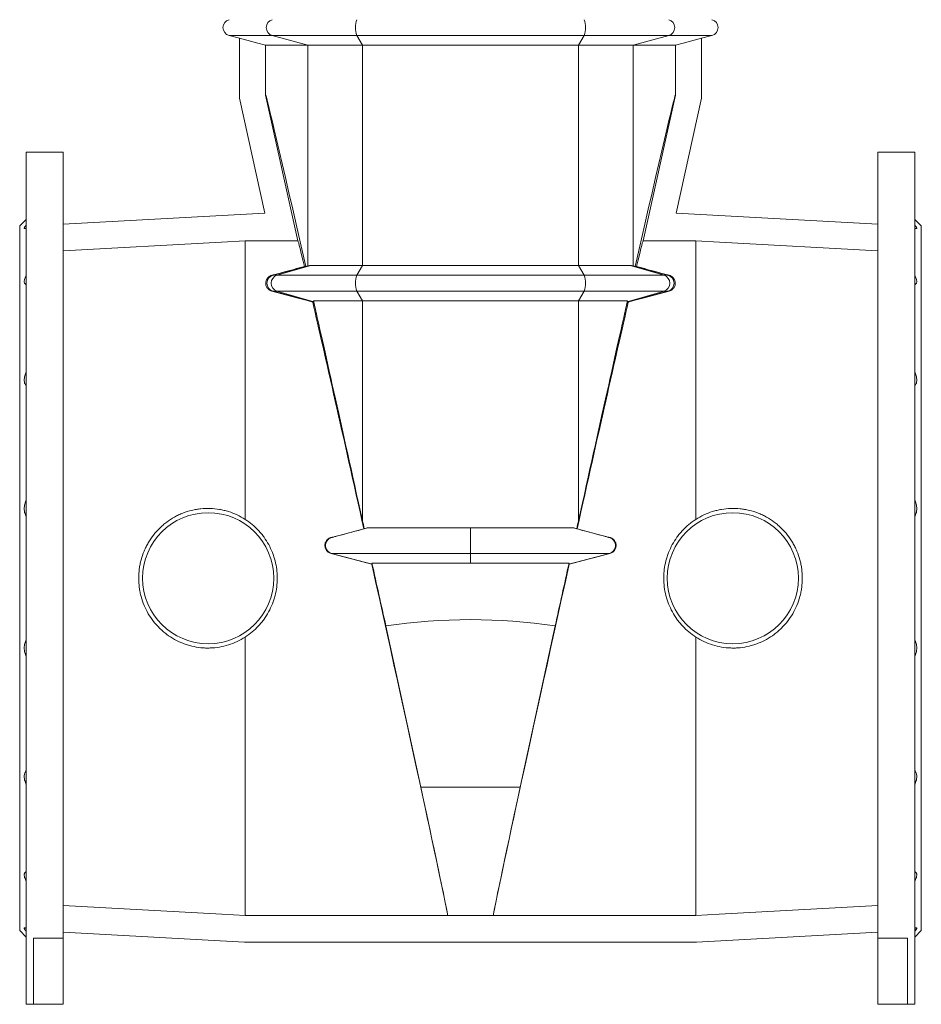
# Model space of a CAD drawing. Header units: millimetres. Extents: x -710 to 592, y 67 to 1977.
# Tile 3 of 7: x -710 to -160, y 856 to 1457. Entities that reach past the tile are written whole.
import ezdxf

# ---------------------------------------------------------------- set-up
doc = ezdxf.new("R2010")
doc.units = ezdxf.units.MM

msp = doc.modelspace()

# ---------------------------------------------------------------- linework, layer by layer
at = {"color": 7, "linetype": 'Continuous', "lineweight": 15}
for p, q in [((-582.25, 1447.3), (-575.95, 1445.61)), ((-575.95, 1445.62), (-575.95, 1409.15)), ((-293.95, 1445.61), (-287.66, 1447.3)), ((-293.95, 1445.62), (-293.95, 1409.15)), ((-534.23, 1441.32), (-559.93, 1441.32)), ((-559.93, 1441.32), (-559.93, 1410.95)), ((-534.23, 1441.32), (-500.85, 1441.32)), ((-500.85, 1441.32), (-369.06, 1441.32)), ((-335.68, 1441.32), (-369.06, 1441.32)), ((-335.68, 1441.32), (-309.98, 1441.32)), ((-309.98, 1441.32), (-309.98, 1410.95)), ((-575.95, 1409.15), (-560.36, 1338.8)), ((-559.92, 1410.95), (-559.93, 1410.95)), ((-559.91, 1410.96), (-559.92, 1410.95)), ((-540.2, 1322.01), (-559.92, 1410.95)), ((-329.71, 1322.01), (-309.99, 1410.95)), ((-310, 1410.96), (-309.99, 1410.95)), ((-309.99, 1410.95), (-309.98, 1410.95)), ((-293.95, 1409.15), (-309.55, 1338.8)), ((-683.45, 1376.13), (-705.95, 1376.13)), ((-705.95, 1116.13), (-705.95, 1376.13)), ((-683.45, 896.51), (-683.45, 1376.13)), ((-163.95, 1376.13), (-186.45, 1376.13)), ((-186.45, 896.51), (-186.45, 1376.13)), ((-163.95, 1116.13), (-163.95, 1376.13)), ((-705.95, 1335.13), (-709.95, 1331.13)), ((-560.36, 1338.8), (-683.45, 1332.15)), ((-309.55, 1338.8), (-186.45, 1332.15)), ((-159.95, 1331.13), (-163.95, 1335.13)), ((-709.95, 1116.13), (-709.95, 1331.13)), ((-159.95, 1116.13), (-159.95, 1331.13)), ((-572.45, 1322.01), (-540.2, 1322.01)), ((-572.45, 1322.01), (-572.45, 1152.03)), ((-297.45, 1322.01), (-329.71, 1322.01)), ((-297.45, 1322.01), (-297.45, 1152.03)), ((-536.27, 1306.32), (-535.44, 1306.32)), ((-500.85, 1306.93), (-532.42, 1306.93)), ((-500.85, 1306.93), (-369.06, 1306.93)), ((-369.06, 1306.93), (-337.49, 1306.93)), ((-333.64, 1306.32), (-334.47, 1306.32)), ((-530.59, 1284.64), (-531.22, 1284.64)), ((-530.69, 1285.32), (-500.85, 1285.32)), ((-369.06, 1285.32), (-500.85, 1285.32)), ((-339.22, 1285.32), (-369.06, 1285.32)), ((-339.32, 1284.64), (-338.69, 1284.64)), ((-500.02, 1146.32), (-499.74, 1146.32)), ((-434.95, 1140.96), (-434.95, 1146.93)), ((-369.89, 1146.32), (-370.17, 1146.32)), ((-434.95, 1131.3), (-434.95, 1140.96)), ((-494.95, 1124.64), (-519.65, 1131.3)), ((-434.95, 1125.32), (-434.95, 1131.3)), ((-374.96, 1124.64), (-350.26, 1131.3)), ((-494.95, 1124.64), (-495.2, 1124.64)), ((-495.08, 1125.32), (-494.95, 1124.64)), ((-374.83, 1125.32), (-374.96, 1124.64)), ((-374.96, 1124.64), (-374.71, 1124.64)), ((-709.95, 901.13), (-709.95, 1116.13)), ((-705.95, 856.13), (-705.95, 1116.13)), ((-163.95, 856.13), (-163.95, 1116.13)), ((-159.95, 901.13), (-159.95, 1116.13)), ((-465.26, 988.53), (-486.58, 1087.02)), ((-404.64, 988.53), (-383.33, 1087.02)), ((-572.45, 1080.22), (-572.45, 910.37)), ((-297.45, 1080.22), (-297.45, 910.37)), ((-572.45, 910.37), (-448.93, 910.37)), ((-448.93, 910.37), (-448.92, 910.35)), ((-448.92, 910.35), (-420.99, 910.35)), ((-420.98, 910.37), (-420.99, 910.35)), ((-297.45, 910.37), (-420.98, 910.37)), ((-709.95, 901.13), (-705.95, 897.13)), ((-683.45, 896.51), (-701.45, 896.51)), ((-701.45, 856.13), (-701.45, 896.51)), ((-683.45, 900.1), (-572.89, 894.13)), ((-683.45, 856.13), (-683.45, 896.51)), ((-186.45, 900.1), (-297.02, 894.13)), ((-186.45, 896.51), (-168.45, 896.51)), ((-186.45, 856.13), (-186.45, 896.51)), ((-168.45, 856.13), (-168.45, 896.51)), ((-163.95, 897.13), (-159.95, 901.13)), ((-572.89, 894.13), (-297.02, 894.13)), ((-705.95, 856.13), (-701.45, 856.13)), ((-701.45, 856.13), (-683.45, 856.13)), ((-168.45, 856.13), (-186.45, 856.13)), ((-168.45, 856.13), (-163.95, 856.13))]:
    msp.add_line(p, q, dxfattribs=at)
at = {"color": 8, "linetype": 'Continuous', "lineweight": 0}
for p, q in [((-555.91, 1447.3), (-582.25, 1447.3)), ((-555.91, 1447.3), (-504.38, 1447.3)), ((-534.23, 1441.32), (-555.91, 1447.3)), ((-504.38, 1447.3), (-365.53, 1447.3)), ((-500.85, 1441.32), (-504.38, 1447.3)), ((-369.06, 1441.32), (-365.53, 1447.3)), ((-314, 1447.3), (-365.53, 1447.3)), ((-335.68, 1441.32), (-314, 1447.3)), ((-314, 1447.3), (-287.66, 1447.3)), ((-534.23, 1306.64), (-534.23, 1441.32)), ((-500.85, 1306.93), (-500.85, 1441.32)), ((-369.06, 1306.93), (-369.06, 1441.32)), ((-335.68, 1306.64), (-335.68, 1441.32)), ((-555.43, 1300.96), (-533.68, 1306.78)), ((-553.11, 1300.96), (-532.42, 1306.93)), ((-504.38, 1300.96), (-500.85, 1306.93)), ((-365.53, 1300.96), (-369.06, 1306.93)), ((-316.8, 1300.96), (-337.49, 1306.93)), ((-314.48, 1300.96), (-336.23, 1306.78)), ((-555.43, 1300.96), (-556.23, 1300.96)), ((-553.11, 1300.96), (-555.43, 1300.96)), ((-504.38, 1300.96), (-553.11, 1300.96)), ((-504.38, 1300.96), (-365.53, 1300.96)), ((-365.53, 1300.96), (-316.8, 1300.96)), ((-316.8, 1300.96), (-314.48, 1300.96)), ((-314.48, 1300.96), (-313.68, 1300.96)), ((-555.43, 1291.3), (-556.12, 1291.3)), ((-553.11, 1291.3), (-555.43, 1291.3)), ((-530.59, 1284.64), (-555.43, 1291.3)), ((-504.38, 1291.3), (-553.11, 1291.3)), ((-530.6, 1284.8), (-553.11, 1291.3)), ((-504.38, 1291.3), (-365.53, 1291.3)), ((-500.85, 1285.32), (-504.38, 1291.3)), ((-369.06, 1285.32), (-365.53, 1291.3)), ((-365.53, 1291.3), (-316.8, 1291.3)), ((-339.32, 1284.64), (-314.48, 1291.3)), ((-339.31, 1284.8), (-316.8, 1291.3)), ((-316.8, 1291.3), (-314.48, 1291.3)), ((-314.48, 1291.3), (-313.78, 1291.3)), ((-500.85, 1151.33), (-500.85, 1285.32)), ((-369.06, 1151.33), (-369.06, 1285.32)), ((-519.65, 1131.3), (-520.05, 1131.3)), ((-350.26, 1131.3), (-349.86, 1131.3)), ((-465.26, 988.53), (-404.64, 988.53))]:
    msp.add_line(p, q, dxfattribs=at)
at = {"color": 7, "linetype": 'Continuous', "lineweight": 15, "flags": 128}
for points in [[(-575.95, 1445.62), (-564.7, 1442.6), (-559.93, 1441.32)], [(-293.95, 1445.62), (-305.21, 1442.6), (-309.98, 1441.32)], [(-683.45, 1316), (-586.79, 1321.23), (-572.45, 1322.01)], [(-186.45, 1316), (-283.12, 1321.23), (-297.45, 1322.01)], [(-683.45, 916.38), (-586.71, 911.14), (-572.45, 910.37)], [(-186.45, 916.38), (-283.2, 911.14), (-297.45, 910.37)]]:
    msp.add_lwpolyline(points, dxfattribs=at)
at = {"color": 7, "linetype": 'Continuous', "lineweight": 15}
for centre in [(-594.95, 1116.13), (-274.95, 1116.13)]:
    msp.add_circle(centre, 40, dxfattribs=at)
for centre, start, end in [((-580.95, 1452.13), 105, 255), ((-288.95, 1452.13), 285, 75)]:
    msp.add_arc(centre, 5, start, end, dxfattribs=at)
at = {"color": 8, "linetype": 'Continuous', "lineweight": 0}
for centre, radius, start, end in [((-554.5, 1452.13), 5.03, 106.2903, 253.7097), ((-487.32, 1452.13), 17.74, 164.20017, 195.79983), ((-382.59, 1452.13), 17.74, 344.20017, 15.79983), ((-315.41, 1452.13), 5.03, 286.2903, 73.7097), ((-554.13, 1296.13), 5, 105.00082, 254.99918), ((-551.5, 1296.13), 5.09, 108.43308, 251.56692), ((-487.32, 1296.13), 17.74, 164.20015, 195.79985), ((-382.59, 1296.13), 17.74, 344.20015, 15.79985), ((-318.41, 1296.13), 5.09, 288.43308, 71.56692), ((-315.78, 1296.13), 5, 285.00082, 74.99918)]:
    msp.add_arc(centre, radius, start, end, dxfattribs=at)
at = {"color": 7, "linetype": 'Continuous', "lineweight": 15}
for centre, major_axis, ratio, start_param, end_param in [((375.05, 1410.91), (935, 0), 0.006109, 3.131787, 3.134106), ((375.05, -2806.61), (-934.98, 4217.59), 0.001322, 6.059645, 6.279344), ((-1244.95, -2806.61), (934.98, 4217.59), 0.001322, 0.003842, 0.223541), ((-1244.95, 1410.91), (935, 0), 0.006109, 0.007487, 0.009805), ((-494.6, 1116.13), (-45.67, 206), 0.005964, 5.887624, 6.247876), ((-375.31, 1116.13), (45.67, 206), 0.005964, 0.035309, 0.395561), ((-1246.61, 1116.13), (768.82, 206), 0.000419, 5.827412, 5.890511), ((375.05, 1550.64), (935, 250.53), 0.001564, 3.370678, 3.376293), ((-494.36, 1317.34), (41, 10.99), 0.001564, 3.376293, 3.427966), ((-375.55, 1317.34), (41, -10.99), 0.001564, 5.996812, 6.048485), ((-1244.95, 1550.64), (935, -250.53), 0.001564, 6.048485, 6.0541), ((376.7, 1116.13), (768.82, -206), 0.000419, 3.534267, 3.597366), ((96.95, 1116.13), (768.82, -206), 0.000419, 2.527212, 2.585866), ((-966.86, 1116.13), (768.82, 206), 0.000419, 0.555726, 0.614381), ((-494.6, 1116.13), (-45.67, 206), 0.005964, 4.858186, 5.669046), ((-494.36, 1120.9), (-41, 184.94), 0.001322, 4.877431, 5.807404), ((-375.31, 1116.13), (45.67, 206), 0.005964, 0.614139, 1.424999), ((-375.55, 1120.9), (41, 184.94), 0.001322, 0.475782, 1.405754), ((-434.95, 842.5), (-415.99, 1876.49), 0.001322, 4.874724, 4.877431), ((-434.95, 842.5), (415.99, 1876.49), 0.001322, 1.405754, 1.408461), ((-464.71, 1116.13), (768.82, -206), 0.000419, 1.610576, 1.642941), ((-405.2, 1116.13), (768.82, 206), 0.000419, 1.498651, 1.531017), ((-494.6, 1116.13), (-45.67, 206), 0.005964, 3.188833, 4.752411), ((-434.95, 842.5), (-415.99, 1876.49), 0.001322, 4.842775, 4.863395), ((-375.31, 1116.13), (45.67, 206), 0.005964, 1.530775, 3.094352), ((-434.95, 842.5), (415.99, 1876.49), 0.001322, 1.419791, 1.44041), ((-434.95, 595.08), (0, 495.77), 0.8391, 6.158763, 6.407608), ((-497.6, 1129.63), (-48.66, 219.5), 0.005964, 3.185844, 4.012935), ((-372.31, 1129.63), (48.66, 219.5), 0.005964, 2.27025, 3.097341)]:
    msp.add_ellipse(centre, major_axis=major_axis, ratio=ratio, start_param=start_param, end_param=end_param, dxfattribs=at)
for points, knots in [([(-705.95, 1329.83), (-706.34, 1329.62), (-706.65, 1329.49), (-706.93, 1329.46), (-706.97, 1329.45), (-707.06, 1329.47), (-707.09, 1329.48), (-707.18, 1329.53), (-707.2, 1329.6), (-707.21, 1329.78), (-707.18, 1329.9), (-707.07, 1330.18), (-706.98, 1330.35), (-706.77, 1330.72), (-706.63, 1330.93), (-706.32, 1331.38), (-706.15, 1331.62), (-705.95, 1331.88)], [0, 0, 0, 0, 0.25, 0.25, 0.3125, 0.3125, 0.375, 0.375, 0.5, 0.5, 0.625, 0.625, 0.75, 0.75, 0.875, 0.875, 1, 1, 1, 1]), ([(-163.95, 1329.83), (-163.57, 1329.62), (-163.26, 1329.49), (-162.98, 1329.46), (-162.94, 1329.45), (-162.85, 1329.47), (-162.82, 1329.48), (-162.73, 1329.53), (-162.71, 1329.6), (-162.7, 1329.78), (-162.73, 1329.9), (-162.84, 1330.18), (-162.93, 1330.35), (-163.14, 1330.72), (-163.28, 1330.93), (-163.59, 1331.38), (-163.76, 1331.62), (-163.95, 1331.88)], [0, 0, 0, 0, 0.25, 0.25, 0.3125, 0.3125, 0.375, 0.375, 0.5, 0.5, 0.625, 0.625, 0.75, 0.75, 0.875, 0.875, 1, 1, 1, 1]), ([(-705.95, 1295.24), (-706.34, 1295.37), (-706.65, 1295.58), (-706.93, 1295.99), (-706.97, 1296.07), (-707.06, 1296.26), (-707.09, 1296.36), (-707.18, 1296.68), (-707.2, 1296.91), (-707.21, 1297.43), (-707.18, 1297.72), (-707.07, 1298.32), (-706.98, 1298.63), (-706.77, 1299.3), (-706.63, 1299.65), (-706.32, 1300.36), (-706.15, 1300.72), (-705.95, 1301.09)], [0, 0, 0, 0, 0.25, 0.25, 0.3125, 0.3125, 0.375, 0.375, 0.5, 0.5, 0.625, 0.625, 0.75, 0.75, 0.875, 0.875, 1, 1, 1, 1]), ([(-556.12, 1291.3), (-556.54, 1291.41), (-556.91, 1291.56), (-557.39, 1291.82), (-557.54, 1291.91), (-557.82, 1292.11), (-557.95, 1292.21), (-558.32, 1292.51), (-558.52, 1292.73), (-558.89, 1293.16), (-559.04, 1293.38), (-559.44, 1294.06), (-559.62, 1294.51), (-559.79, 1295.19), (-559.83, 1295.41), (-559.88, 1295.86), (-559.89, 1296.09), (-559.87, 1296.76), (-559.8, 1297.2), (-559.54, 1298.05), (-559.36, 1298.46), (-558.96, 1299.07), (-558.81, 1299.27), (-558.47, 1299.66), (-558.27, 1299.85), (-557.82, 1300.21), (-557.57, 1300.39), (-556.97, 1300.71), (-556.64, 1300.85), (-556.23, 1300.96)], [0, 0, 0, 0, 0.0625, 0.0625, 0.09375, 0.09375, 0.125, 0.125, 0.1875, 0.1875, 0.25, 0.25, 0.375, 0.375, 0.4375, 0.4375, 0.5, 0.5, 0.625, 0.625, 0.75, 0.75, 0.8125, 0.8125, 0.875, 0.875, 0.9375, 0.9375, 1, 1, 1, 1]), ([(-313.78, 1291.3), (-313.37, 1291.41), (-313, 1291.56), (-312.52, 1291.82), (-312.37, 1291.91), (-312.09, 1292.11), (-311.96, 1292.21), (-311.59, 1292.51), (-311.39, 1292.73), (-311.02, 1293.16), (-310.87, 1293.38), (-310.47, 1294.06), (-310.29, 1294.51), (-310.12, 1295.19), (-310.08, 1295.41), (-310.03, 1295.86), (-310.02, 1296.09), (-310.04, 1296.76), (-310.11, 1297.2), (-310.37, 1298.05), (-310.55, 1298.46), (-310.95, 1299.07), (-311.1, 1299.27), (-311.44, 1299.66), (-311.64, 1299.85), (-312.09, 1300.21), (-312.34, 1300.39), (-312.94, 1300.71), (-313.27, 1300.85), (-313.68, 1300.96)], [0, 0, 0, 0, 0.0625, 0.0625, 0.09375, 0.09375, 0.125, 0.125, 0.1875, 0.1875, 0.25, 0.25, 0.375, 0.375, 0.4375, 0.4375, 0.5, 0.5, 0.625, 0.625, 0.75, 0.75, 0.8125, 0.8125, 0.875, 0.875, 0.9375, 0.9375, 1, 1, 1, 1]), ([(-163.95, 1295.24), (-163.57, 1295.37), (-163.26, 1295.58), (-162.98, 1295.99), (-162.94, 1296.07), (-162.85, 1296.26), (-162.82, 1296.36), (-162.73, 1296.68), (-162.71, 1296.91), (-162.7, 1297.43), (-162.73, 1297.72), (-162.84, 1298.32), (-162.93, 1298.63), (-163.14, 1299.3), (-163.28, 1299.65), (-163.59, 1300.36), (-163.76, 1300.72), (-163.95, 1301.09)], [0, 0, 0, 0, 0.25, 0.25, 0.3125, 0.3125, 0.375, 0.375, 0.5, 0.5, 0.625, 0.625, 0.75, 0.75, 0.875, 0.875, 1, 1, 1, 1]), ([(-705.95, 1233.39), (-706.34, 1233.83), (-706.65, 1234.35), (-706.93, 1235.14), (-706.97, 1235.3), (-707.06, 1235.63), (-707.09, 1235.8), (-707.18, 1236.33), (-707.2, 1236.7), (-707.21, 1237.48), (-707.18, 1237.89), (-707.07, 1238.72), (-706.98, 1239.14), (-706.77, 1239.99), (-706.63, 1240.42), (-706.32, 1241.28), (-706.15, 1241.71), (-705.95, 1242.13)], [0, 0, 0, 0, 0.25, 0.25, 0.3125, 0.3125, 0.375, 0.375, 0.5, 0.5, 0.625, 0.625, 0.75, 0.75, 0.875, 0.875, 1, 1, 1, 1]), ([(-163.95, 1233.39), (-163.57, 1233.83), (-163.26, 1234.35), (-162.98, 1235.14), (-162.94, 1235.3), (-162.85, 1235.63), (-162.82, 1235.8), (-162.73, 1236.33), (-162.71, 1236.7), (-162.7, 1237.48), (-162.73, 1237.89), (-162.84, 1238.72), (-162.93, 1239.14), (-163.14, 1239.99), (-163.28, 1240.42), (-163.59, 1241.28), (-163.76, 1241.71), (-163.95, 1242.13)], [0, 0, 0, 0, 0.25, 0.25, 0.3125, 0.3125, 0.375, 0.375, 0.5, 0.5, 0.625, 0.625, 0.75, 0.75, 0.875, 0.875, 1, 1, 1, 1]), ([(-705.95, 1153.68), (-706.34, 1154.37), (-706.65, 1155.12), (-706.93, 1156.17), (-706.97, 1156.38), (-707.06, 1156.81), (-707.09, 1157.03), (-707.18, 1157.69), (-707.2, 1158.14), (-707.21, 1159.06), (-707.18, 1159.53), (-707.07, 1160.45), (-706.98, 1160.91), (-706.77, 1161.82), (-706.63, 1162.27), (-706.32, 1163.15), (-706.15, 1163.58), (-705.95, 1164)], [0, 0, 0, 0, 0.25, 0.25, 0.3125, 0.3125, 0.375, 0.375, 0.5, 0.5, 0.625, 0.625, 0.75, 0.75, 0.875, 0.875, 1, 1, 1, 1]), ([(-163.95, 1153.68), (-163.57, 1154.37), (-163.26, 1155.12), (-162.98, 1156.17), (-162.94, 1156.38), (-162.85, 1156.81), (-162.82, 1157.03), (-162.73, 1157.69), (-162.71, 1158.14), (-162.7, 1159.06), (-162.73, 1159.53), (-162.84, 1160.45), (-162.93, 1160.91), (-163.14, 1161.82), (-163.28, 1162.27), (-163.59, 1163.15), (-163.76, 1163.58), (-163.95, 1164)], [0, 0, 0, 0, 0.25, 0.25, 0.3125, 0.3125, 0.375, 0.375, 0.5, 0.5, 0.625, 0.625, 0.75, 0.75, 0.875, 0.875, 1, 1, 1, 1]), ([(-572.45, 1152.03), (-574.04, 1153.06), (-575.68, 1153.96), (-579.06, 1155.55), (-580.8, 1156.23), (-583.49, 1157.08), (-584.4, 1157.33), (-586.25, 1157.78), (-587.18, 1157.97), (-589.96, 1158.44), (-591.83, 1158.63), (-595.59, 1158.76), (-597.48, 1158.7), (-600.32, 1158.42), (-601.27, 1158.29), (-603.13, 1157.97), (-604.06, 1157.78), (-606.81, 1157.11), (-608.6, 1156.55), (-611.25, 1155.52), (-612.12, 1155.14), (-613.85, 1154.33), (-614.7, 1153.9), (-617.18, 1152.52), (-618.76, 1151.49), (-621.02, 1149.8), (-621.75, 1149.21), (-623.19, 1147.98), (-623.89, 1147.34), (-625.93, 1145.34), (-627.18, 1143.93), (-629.49, 1140.97), (-630.55, 1139.41), (-631.98, 1136.96), (-632.43, 1136.12), (-633.28, 1134.42), (-633.68, 1133.56), (-634.77, 1130.95), (-635.38, 1129.17), (-636.12, 1126.44), (-636.33, 1125.52), (-636.71, 1123.66), (-636.86, 1122.73), (-637.24, 1119.89), (-637.36, 1118), (-637.36, 1114.23), (-637.24, 1112.35), (-636.86, 1109.54), (-636.71, 1108.6), (-636.33, 1106.73), (-636.12, 1105.81), (-635.37, 1103.07), (-634.76, 1101.29), (-633.31, 1097.82), (-632.47, 1096.13), (-630.55, 1092.84), (-629.48, 1091.27), (-627.17, 1088.31), (-625.92, 1086.9), (-623.9, 1084.92), (-623.2, 1084.28), (-621.76, 1083.04), (-621.02, 1082.45), (-618.74, 1080.75), (-617.16, 1079.73), (-613.88, 1077.9), (-612.17, 1077.09), (-609.95, 1076.23), (-609.5, 1076.06), (-608.6, 1075.74), (-608.15, 1075.59), (-606.8, 1075.17), (-605.89, 1074.92), (-603.14, 1074.25), (-601.28, 1073.93), (-598.46, 1073.65), (-597.52, 1073.58), (-596.09, 1073.53), (-595.61, 1073.53), (-594.66, 1073.53), (-594.19, 1073.54), (-591.82, 1073.62), (-589.95, 1073.81), (-586.25, 1074.44), (-584.42, 1074.88), (-580.8, 1076.02), (-579.05, 1076.71), (-575.67, 1078.3), (-574.03, 1079.2), (-572.45, 1080.22)], [0, 0, 0, 0, 0.03125, 0.03125, 0.0625, 0.0625, 0.078125, 0.078125, 0.09375, 0.09375, 0.125, 0.125, 0.15625, 0.15625, 0.171875, 0.171875, 0.1875, 0.1875, 0.21875, 0.21875, 0.234375, 0.234375, 0.25, 0.25, 0.28125, 0.28125, 0.296875, 0.296875, 0.3125, 0.3125, 0.34375, 0.34375, 0.375, 0.375, 0.390625, 0.390625, 0.40625, 0.40625, 0.4375, 0.4375, 0.453125, 0.453125, 0.46875, 0.46875, 0.5, 0.5, 0.53125, 0.53125, 0.546875, 0.546875, 0.5625, 0.5625, 0.59375, 0.59375, 0.625, 0.625, 0.65625, 0.65625, 0.6875, 0.6875, 0.703125, 0.703125, 0.71875, 0.71875, 0.75, 0.75, 0.78125, 0.78125, 0.789063, 0.789063, 0.796875, 0.796875, 0.8125, 0.8125, 0.84375, 0.84375, 0.859375, 0.859375, 0.867188, 0.867188, 0.875, 0.875, 0.90625, 0.90625, 0.9375, 0.9375, 0.96875, 0.96875, 1, 1, 1, 1]), ([(-297.45, 1152.03), (-295.87, 1153.06), (-294.23, 1153.96), (-290.85, 1155.55), (-289.11, 1156.23), (-286.42, 1157.08), (-285.51, 1157.33), (-283.66, 1157.78), (-282.73, 1157.97), (-279.94, 1158.44), (-278.08, 1158.63), (-274.32, 1158.76), (-272.43, 1158.7), (-269.58, 1158.42), (-268.64, 1158.29), (-266.78, 1157.97), (-265.85, 1157.78), (-263.1, 1157.11), (-261.3, 1156.55), (-258.66, 1155.52), (-257.79, 1155.14), (-256.06, 1154.33), (-255.21, 1153.9), (-252.73, 1152.52), (-251.15, 1151.49), (-248.89, 1149.8), (-248.16, 1149.21), (-246.72, 1147.98), (-246.02, 1147.34), (-243.98, 1145.34), (-242.73, 1143.93), (-240.42, 1140.97), (-239.36, 1139.41), (-237.93, 1136.96), (-237.48, 1136.12), (-236.63, 1134.42), (-236.23, 1133.56), (-235.14, 1130.95), (-234.53, 1129.17), (-233.79, 1126.44), (-233.58, 1125.52), (-233.2, 1123.66), (-233.05, 1122.73), (-232.67, 1119.89), (-232.55, 1118), (-232.55, 1114.23), (-232.67, 1112.35), (-233.05, 1109.54), (-233.2, 1108.6), (-233.58, 1106.73), (-233.79, 1105.81), (-234.54, 1103.07), (-235.15, 1101.29), (-236.6, 1097.82), (-237.44, 1096.13), (-239.36, 1092.84), (-240.43, 1091.27), (-242.74, 1088.31), (-243.99, 1086.9), (-246.01, 1084.92), (-246.7, 1084.28), (-248.15, 1083.04), (-248.89, 1082.45), (-251.17, 1080.75), (-252.75, 1079.73), (-256.03, 1077.9), (-257.74, 1077.09), (-259.96, 1076.23), (-260.41, 1076.06), (-261.31, 1075.74), (-261.76, 1075.59), (-263.11, 1075.17), (-264.02, 1074.92), (-266.77, 1074.25), (-268.63, 1073.93), (-271.45, 1073.65), (-272.39, 1073.58), (-273.82, 1073.53), (-274.3, 1073.53), (-275.25, 1073.53), (-275.72, 1073.54), (-278.09, 1073.62), (-279.96, 1073.81), (-283.66, 1074.44), (-285.49, 1074.88), (-289.11, 1076.02), (-290.86, 1076.71), (-294.24, 1078.3), (-295.88, 1079.2), (-297.45, 1080.22)], [0, 0, 0, 0, 0.03125, 0.03125, 0.0625, 0.0625, 0.078125, 0.078125, 0.09375, 0.09375, 0.125, 0.125, 0.15625, 0.15625, 0.171875, 0.171875, 0.1875, 0.1875, 0.21875, 0.21875, 0.234375, 0.234375, 0.25, 0.25, 0.28125, 0.28125, 0.296875, 0.296875, 0.3125, 0.3125, 0.34375, 0.34375, 0.375, 0.375, 0.390625, 0.390625, 0.40625, 0.40625, 0.4375, 0.4375, 0.453125, 0.453125, 0.46875, 0.46875, 0.5, 0.5, 0.53125, 0.53125, 0.546875, 0.546875, 0.5625, 0.5625, 0.59375, 0.59375, 0.625, 0.625, 0.65625, 0.65625, 0.6875, 0.6875, 0.703125, 0.703125, 0.71875, 0.71875, 0.75, 0.75, 0.78125, 0.78125, 0.789063, 0.789063, 0.796875, 0.796875, 0.8125, 0.8125, 0.84375, 0.84375, 0.859375, 0.859375, 0.867188, 0.867188, 0.875, 0.875, 0.90625, 0.90625, 0.9375, 0.9375, 0.96875, 0.96875, 1, 1, 1, 1]), ([(-572.45, 1080.22), (-570.94, 1081.18), (-569.51, 1082.23), (-566.8, 1084.49), (-565.51, 1085.71), (-563.7, 1087.65), (-563.11, 1088.32), (-561.98, 1089.7), (-561.43, 1090.41), (-559.87, 1092.58), (-558.93, 1094.07), (-557.23, 1097.18), (-556.48, 1098.78), (-555.5, 1101.27), (-555.2, 1102.12), (-554.65, 1103.83), (-554.4, 1104.68), (-553.74, 1107.27), (-553.41, 1109.01), (-552.97, 1112.54), (-552.86, 1114.32), (-552.85, 1117.01), (-552.88, 1117.91), (-552.99, 1119.7), (-553.08, 1120.58), (-553.41, 1123.23), (-553.74, 1124.97), (-554.4, 1127.56), (-554.64, 1128.41), (-555.19, 1130.12), (-555.5, 1130.96), (-556.48, 1133.46), (-557.23, 1135.07), (-558.92, 1138.17), (-559.87, 1139.67), (-561.43, 1141.84), (-561.97, 1142.55), (-563.11, 1143.93), (-563.69, 1144.6), (-565.51, 1146.54), (-566.79, 1147.76), (-569.51, 1150.02), (-570.94, 1151.07), (-572.45, 1152.03)], [0, 0, 0, 0, 0.0625, 0.0625, 0.125, 0.125, 0.15625, 0.15625, 0.1875, 0.1875, 0.25, 0.25, 0.3125, 0.3125, 0.34375, 0.34375, 0.375, 0.375, 0.4375, 0.4375, 0.5, 0.5, 0.53125, 0.53125, 0.5625, 0.5625, 0.625, 0.625, 0.65625, 0.65625, 0.6875, 0.6875, 0.75, 0.75, 0.8125, 0.8125, 0.84375, 0.84375, 0.875, 0.875, 0.9375, 0.9375, 1, 1, 1, 1]), ([(-297.45, 1080.22), (-298.97, 1081.18), (-300.4, 1082.23), (-303.11, 1084.49), (-304.4, 1085.71), (-306.21, 1087.65), (-306.8, 1088.32), (-307.93, 1089.7), (-308.48, 1090.41), (-310.04, 1092.58), (-310.98, 1094.07), (-312.68, 1097.18), (-313.43, 1098.78), (-314.41, 1101.27), (-314.71, 1102.12), (-315.26, 1103.83), (-315.51, 1104.68), (-316.17, 1107.27), (-316.5, 1109.01), (-316.94, 1112.54), (-317.05, 1114.32), (-317.05, 1117.01), (-317.03, 1117.91), (-316.91, 1119.7), (-316.83, 1120.58), (-316.5, 1123.23), (-316.17, 1124.97), (-315.51, 1127.56), (-315.26, 1128.41), (-314.72, 1130.12), (-314.41, 1130.96), (-313.43, 1133.46), (-312.68, 1135.07), (-310.99, 1138.17), (-310.04, 1139.67), (-308.48, 1141.84), (-307.94, 1142.55), (-306.8, 1143.93), (-306.21, 1144.6), (-304.4, 1146.54), (-303.12, 1147.76), (-300.4, 1150.02), (-298.97, 1151.07), (-297.45, 1152.03)], [0, 0, 0, 0, 0.0625, 0.0625, 0.125, 0.125, 0.15625, 0.15625, 0.1875, 0.1875, 0.25, 0.25, 0.3125, 0.3125, 0.34375, 0.34375, 0.375, 0.375, 0.4375, 0.4375, 0.5, 0.5, 0.53125, 0.53125, 0.5625, 0.5625, 0.625, 0.625, 0.65625, 0.65625, 0.6875, 0.6875, 0.75, 0.75, 0.8125, 0.8125, 0.84375, 0.84375, 0.875, 0.875, 0.9375, 0.9375, 1, 1, 1, 1]), ([(-523.66, 1137.08), (-523.59, 1137.48), (-523.46, 1137.86), (-523.13, 1138.58), (-522.93, 1138.91), (-522.47, 1139.49), (-522.22, 1139.75), (-521.7, 1140.18), (-521.43, 1140.36), (-520.89, 1140.66), (-520.63, 1140.77), (-520.24, 1140.9), (-520.11, 1140.94), (-519.86, 1141.01), (-519.23, 1141.17), (-516.6, 1141.88), (-510.06, 1143.63), (-504.04, 1145.25), (-500.02, 1146.32)], [0, 0, 0, 0, 0.03125, 0.03125, 0.0625, 0.0625, 0.09375, 0.09375, 0.125, 0.125, 0.15625, 0.15625, 0.171875, 0.171875, 0.1875, 0.25, 0.5, 1, 1, 1, 1]), ([(-519.65, 1131.3), (-519.98, 1131.38), (-520.33, 1131.51), (-521.02, 1131.88), (-521.38, 1132.12), (-522.04, 1132.73), (-522.36, 1133.1), (-522.88, 1133.96), (-523.08, 1134.45), (-523.33, 1135.49), (-523.37, 1136.04), (-523.27, 1137.12), (-523.13, 1137.64), (-522.72, 1138.6), (-522.45, 1139.02), (-521.83, 1139.75), (-521.49, 1140.04), (-520.79, 1140.51), (-520.44, 1140.69), (-519.92, 1140.88), (-519.76, 1140.93), (-519.43, 1141.02), (-518.61, 1141.24), (-516.48, 1141.81), (-509.27, 1143.75), (-502.72, 1145.52), (-497.48, 1146.93)], [0, 0, 0, 0, 0.03125, 0.03125, 0.0625, 0.0625, 0.09375, 0.09375, 0.125, 0.125, 0.15625, 0.15625, 0.1875, 0.1875, 0.21875, 0.21875, 0.25, 0.25, 0.28125, 0.28125, 0.296875, 0.296875, 0.3125, 0.375, 0.5, 1, 1, 1, 1]), ([(-434.95, 1146.93), (-440.19, 1146.89), (-445.41, 1146.87), (-455.87, 1146.88), (-461.09, 1146.9), (-471.52, 1146.93), (-476.73, 1146.94), (-487.12, 1146.94), (-492.31, 1146.92), (-497.48, 1146.93)], [0, 0, 0, 0, 0.25, 0.25, 0.5, 0.5, 0.75, 0.75, 1, 1, 1, 1]), ([(-434.95, 1146.93), (-429.72, 1146.89), (-424.5, 1146.87), (-414.04, 1146.88), (-408.82, 1146.9), (-398.39, 1146.93), (-393.18, 1146.94), (-382.79, 1146.94), (-377.6, 1146.92), (-372.43, 1146.93)], [0, 0, 0, 0, 0.25, 0.25, 0.5, 0.5, 0.75, 0.75, 1, 1, 1, 1]), ([(-350.26, 1131.3), (-349.93, 1131.38), (-349.58, 1131.51), (-348.89, 1131.88), (-348.53, 1132.12), (-347.86, 1132.73), (-347.55, 1133.1), (-347.03, 1133.96), (-346.83, 1134.45), (-346.58, 1135.49), (-346.54, 1136.04), (-346.64, 1137.12), (-346.78, 1137.64), (-347.19, 1138.6), (-347.46, 1139.02), (-348.08, 1139.75), (-348.42, 1140.04), (-349.12, 1140.51), (-349.47, 1140.69), (-349.99, 1140.88), (-350.15, 1140.93), (-350.48, 1141.02), (-351.3, 1141.24), (-353.43, 1141.81), (-360.64, 1143.75), (-367.19, 1145.52), (-372.43, 1146.93)], [0, 0, 0, 0, 0.03125, 0.03125, 0.0625, 0.0625, 0.09375, 0.09375, 0.125, 0.125, 0.15625, 0.15625, 0.1875, 0.1875, 0.21875, 0.21875, 0.25, 0.25, 0.28125, 0.28125, 0.296875, 0.296875, 0.3125, 0.375, 0.5, 1, 1, 1, 1]), ([(-346.24, 1137.08), (-346.32, 1137.48), (-346.45, 1137.86), (-346.78, 1138.58), (-346.98, 1138.91), (-347.44, 1139.49), (-347.69, 1139.75), (-348.21, 1140.18), (-348.48, 1140.36), (-349.02, 1140.66), (-349.28, 1140.77), (-349.67, 1140.9), (-349.8, 1140.94), (-350.05, 1141.01), (-350.68, 1141.17), (-353.31, 1141.88), (-359.84, 1143.63), (-365.87, 1145.25), (-369.89, 1146.32)], [0, 0, 0, 0, 0.03125, 0.03125, 0.0625, 0.0625, 0.09375, 0.09375, 0.125, 0.125, 0.15625, 0.15625, 0.171875, 0.171875, 0.1875, 0.25, 0.5, 1, 1, 1, 1]), ([(-520.05, 1131.3), (-520.35, 1131.38), (-520.64, 1131.49), (-521.21, 1131.76), (-521.48, 1131.92), (-521.98, 1132.29), (-522.21, 1132.5), (-522.64, 1132.96), (-522.83, 1133.21), (-523.16, 1133.74), (-523.3, 1134.02), (-523.53, 1134.6), (-523.61, 1134.91), (-523.73, 1135.52), (-523.76, 1135.83), (-523.75, 1136.45), (-523.72, 1136.77), (-523.66, 1137.08)], [0, 0, 0, 0, 0.125, 0.125, 0.25, 0.25, 0.375, 0.375, 0.5, 0.5, 0.625, 0.625, 0.75, 0.75, 0.875, 0.875, 1, 1, 1, 1]), ([(-349.86, 1131.3), (-349.56, 1131.38), (-349.27, 1131.49), (-348.7, 1131.76), (-348.43, 1131.92), (-347.93, 1132.29), (-347.7, 1132.5), (-347.27, 1132.96), (-347.08, 1133.21), (-346.75, 1133.74), (-346.61, 1134.02), (-346.38, 1134.6), (-346.3, 1134.91), (-346.18, 1135.52), (-346.15, 1135.83), (-346.16, 1136.45), (-346.19, 1136.77), (-346.24, 1137.08)], [0, 0, 0, 0, 0.125, 0.125, 0.25, 0.25, 0.375, 0.375, 0.5, 0.5, 0.625, 0.625, 0.75, 0.75, 0.875, 0.875, 1, 1, 1, 1]), ([(-495.08, 1125.32), (-490.1, 1125.33), (-485.12, 1125.31), (-475.12, 1125.31), (-470.11, 1125.32), (-460.08, 1125.36), (-455.06, 1125.37), (-445.01, 1125.38), (-439.98, 1125.36), (-434.95, 1125.32)], [0, 0, 0, 0, 0.25, 0.25, 0.5, 0.5, 0.75, 0.75, 1, 1, 1, 1]), ([(-374.83, 1125.32), (-379.8, 1125.33), (-384.79, 1125.31), (-394.79, 1125.31), (-399.8, 1125.32), (-409.83, 1125.36), (-414.85, 1125.37), (-424.9, 1125.38), (-429.93, 1125.36), (-434.95, 1125.32)], [0, 0, 0, 0, 0.25, 0.25, 0.5, 0.5, 0.75, 0.75, 1, 1, 1, 1]), ([(-705.95, 1068.25), (-706.34, 1069.09), (-706.65, 1069.96), (-706.93, 1071.1), (-706.97, 1071.33), (-707.06, 1071.79), (-707.09, 1072.02), (-707.18, 1072.72), (-707.2, 1073.18), (-707.21, 1074.09), (-707.18, 1074.55), (-707.07, 1075.44), (-706.98, 1075.87), (-706.77, 1076.7), (-706.63, 1077.1), (-706.32, 1077.86), (-706.15, 1078.23), (-705.95, 1078.57)], [0, 0, 0, 0, 0.25, 0.25, 0.3125, 0.3125, 0.375, 0.375, 0.5, 0.5, 0.625, 0.625, 0.75, 0.75, 0.875, 0.875, 1, 1, 1, 1]), ([(-163.95, 1068.25), (-163.57, 1069.09), (-163.26, 1069.96), (-162.98, 1071.1), (-162.94, 1071.33), (-162.85, 1071.79), (-162.82, 1072.02), (-162.73, 1072.72), (-162.71, 1073.18), (-162.7, 1074.09), (-162.73, 1074.55), (-162.84, 1075.44), (-162.93, 1075.87), (-163.14, 1076.7), (-163.28, 1077.1), (-163.59, 1077.86), (-163.76, 1078.23), (-163.95, 1078.57)], [0, 0, 0, 0, 0.25, 0.25, 0.3125, 0.3125, 0.375, 0.375, 0.5, 0.5, 0.625, 0.625, 0.75, 0.75, 0.875, 0.875, 1, 1, 1, 1]), ([(-705.95, 990.12), (-706.34, 990.97), (-706.65, 991.82), (-706.93, 992.89), (-706.97, 993.11), (-707.06, 993.53), (-707.09, 993.74), (-707.18, 994.35), (-707.2, 994.75), (-707.21, 995.53), (-707.18, 995.91), (-707.07, 996.62), (-706.98, 996.95), (-706.77, 997.58), (-706.63, 997.87), (-706.32, 998.4), (-706.15, 998.64), (-705.95, 998.86)], [0, 0, 0, 0, 0.25, 0.25, 0.3125, 0.3125, 0.375, 0.375, 0.5, 0.5, 0.625, 0.625, 0.75, 0.75, 0.875, 0.875, 1, 1, 1, 1]), ([(-163.95, 990.12), (-163.57, 990.97), (-163.26, 991.82), (-162.98, 992.89), (-162.94, 993.11), (-162.85, 993.53), (-162.82, 993.74), (-162.73, 994.35), (-162.71, 994.75), (-162.7, 995.53), (-162.73, 995.91), (-162.84, 996.62), (-162.93, 996.95), (-163.14, 997.58), (-163.28, 997.87), (-163.59, 998.4), (-163.76, 998.64), (-163.95, 998.86)], [0, 0, 0, 0, 0.25, 0.25, 0.3125, 0.3125, 0.375, 0.375, 0.5, 0.5, 0.625, 0.625, 0.75, 0.75, 0.875, 0.875, 1, 1, 1, 1]), ([(-705.95, 931.16), (-706.34, 931.9), (-706.65, 932.61), (-706.93, 933.44), (-706.97, 933.61), (-707.06, 933.92), (-707.09, 934.08), (-707.18, 934.53), (-707.2, 934.81), (-707.21, 935.33), (-707.18, 935.57), (-707.07, 935.99), (-706.98, 936.18), (-706.77, 936.5), (-706.63, 936.64), (-706.32, 936.86), (-706.15, 936.95), (-705.95, 937.01)], [0, 0, 0, 0, 0.25, 0.25, 0.3125, 0.3125, 0.375, 0.375, 0.5, 0.5, 0.625, 0.625, 0.75, 0.75, 0.875, 0.875, 1, 1, 1, 1]), ([(-163.95, 931.16), (-163.57, 931.9), (-163.26, 932.61), (-162.98, 933.44), (-162.94, 933.61), (-162.85, 933.92), (-162.82, 934.08), (-162.73, 934.53), (-162.71, 934.81), (-162.7, 935.33), (-162.73, 935.57), (-162.84, 935.99), (-162.93, 936.18), (-163.14, 936.5), (-163.28, 936.64), (-163.59, 936.86), (-163.76, 936.95), (-163.95, 937.01)], [0, 0, 0, 0, 0.25, 0.25, 0.3125, 0.3125, 0.375, 0.375, 0.5, 0.5, 0.625, 0.625, 0.75, 0.75, 0.875, 0.875, 1, 1, 1, 1]), ([(-705.95, 900.37), (-706.34, 900.88), (-706.65, 901.33), (-706.93, 901.8), (-706.97, 901.89), (-707.06, 902.06), (-707.09, 902.14), (-707.18, 902.35), (-707.2, 902.47), (-707.21, 902.65), (-707.18, 902.72), (-707.07, 902.79), (-706.98, 902.8), (-706.77, 902.78), (-706.63, 902.74), (-706.32, 902.61), (-706.15, 902.53), (-705.95, 902.42)], [0, 0, 0, 0, 0.25, 0.25, 0.3125, 0.3125, 0.375, 0.375, 0.5, 0.5, 0.625, 0.625, 0.75, 0.75, 0.875, 0.875, 1, 1, 1, 1]), ([(-163.95, 900.37), (-163.57, 900.88), (-163.26, 901.33), (-162.98, 901.8), (-162.94, 901.89), (-162.85, 902.06), (-162.82, 902.14), (-162.73, 902.35), (-162.71, 902.47), (-162.7, 902.65), (-162.73, 902.72), (-162.84, 902.79), (-162.93, 902.8), (-163.14, 902.78), (-163.28, 902.74), (-163.59, 902.61), (-163.76, 902.53), (-163.95, 902.42)], [0, 0, 0, 0, 0.25, 0.25, 0.3125, 0.3125, 0.375, 0.375, 0.5, 0.5, 0.625, 0.625, 0.75, 0.75, 0.875, 0.875, 1, 1, 1, 1])]:
    msp.add_open_spline(points, degree=3, knots=knots, dxfattribs=at)
for points in [[(-532.42, 1306.93), (-532.89, 1306.93), (-533.32, 1306.88), (-533.68, 1306.78)], [(-337.49, 1306.93), (-337.02, 1306.93), (-336.59, 1306.88), (-336.23, 1306.78)], [(-530.69, 1285.32), (-530.66, 1285.13), (-530.63, 1284.95), (-530.6, 1284.8)], [(-530.6, 1284.8), (-530.59, 1284.7), (-530.58, 1284.64), (-530.59, 1284.64)], [(-339.31, 1284.8), (-339.32, 1284.7), (-339.33, 1284.64), (-339.32, 1284.64)], [(-339.22, 1285.32), (-339.25, 1285.13), (-339.28, 1284.95), (-339.31, 1284.8)], [(-497.48, 1146.93), (-498.23, 1146.73), (-498.99, 1146.53), (-499.74, 1146.32)], [(-372.43, 1146.93), (-371.68, 1146.73), (-370.92, 1146.53), (-370.17, 1146.32)]]:
    msp.add_open_spline(points, degree=3, dxfattribs=at)
at = {"color": 8, "linetype": 'Continuous', "lineweight": 0}
for points in [[(-434.95, 1131.3), (-436.81, 1131.3), (-440.54, 1131.3), (-446.18, 1131.3), (-451.92, 1131.3), (-457.39, 1131.3), (-462.59, 1131.3), (-467.54, 1131.3), (-472.66, 1131.3), (-478.01, 1131.3), (-483.58, 1131.3), (-489.35, 1131.3), (-495.25, 1131.3), (-501.26, 1131.3), (-507.34, 1131.3), (-513.48, 1131.3), (-517.59, 1131.3), (-519.65, 1131.3)], [(-434.95, 1131.3), (-433.1, 1131.3), (-429.37, 1131.3), (-423.73, 1131.3), (-417.99, 1131.3), (-412.52, 1131.3), (-407.32, 1131.3), (-402.37, 1131.3), (-397.25, 1131.3), (-391.9, 1131.3), (-386.33, 1131.3), (-380.56, 1131.3), (-374.66, 1131.3), (-368.65, 1131.3), (-362.57, 1131.3), (-356.42, 1131.3), (-352.32, 1131.3), (-350.26, 1131.3)]]:
    msp.add_open_spline(points, degree=3, knots=[0, 0, 0, 0, 0.06537, 0.131378, 0.198667, 0.267888, 0.324061, 0.382159, 0.442513, 0.505307, 0.571663, 0.640004, 0.710004, 0.781336, 0.853667, 0.926667, 1, 1, 1, 1], dxfattribs=at)

doc.saveas('drawing.dxf')
